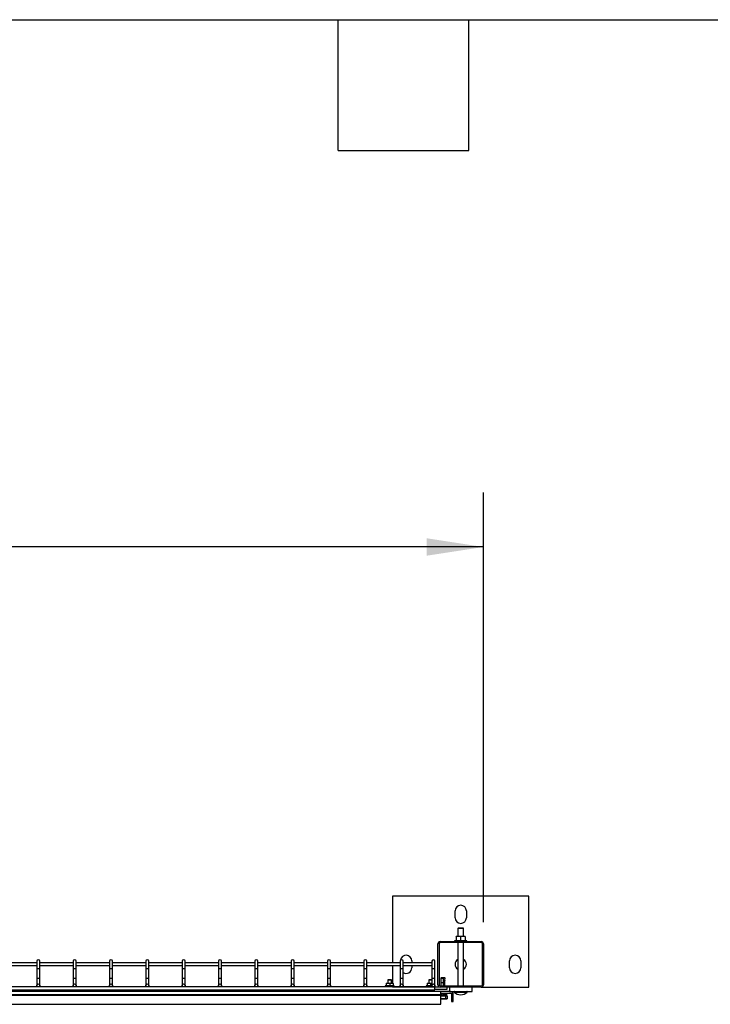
# Model space of a CAD drawing. Header units: inches. Extents: x 0.2 to 10.8, y 0.2 to 8.2.
# Tile 14 of 43: x 4.6 to 6.2, y 6 to 8.2. Entities that reach past the tile are written whole.
import ezdxf

# ---------------------------------------------------------------- set-up
doc = ezdxf.new("R2010")
doc.units = ezdxf.units.IN
doc.header["$MEASUREMENT"] = 0
doc.layers.add('DIMENSIONS', color=140, linetype='Continuous', lineweight=25)
doc.layers.add('TEXT', color=140, linetype='Continuous', lineweight=25)
doc.styles.add('SLDTEXTSTYLE0', font='TXT', dxfattribs={"width": 0.7})
doc.dimstyles.new('SLDDIMSTYLE0', dxfattribs={"dimtxt": 0.084961, "dimasz": 0.13, "dimexe": 0, "dimexo": 0.0625, "dimgap": 0.02124, "dimtad": 0, "dimtih": 1, "dimtoh": 1, "dimlfac": 24, "dimrnd": 1e-09, "dimzin": 4, "dimdsep": 46, "dimtxsty": 'SLDTEXTSTYLE0', "dimsah": 1, "dimcen": 0.09, "dimadec": 0, "dimazin": 1, "dimtfac": 1, "dimtofl": 0, "dimtmove": 0, "dimatfit": 3, "dimfxl": 0, "dimfrac": 2, "dimtolj": 1, "dimtzin": 12, "dimarcsym": 0})

# ---------------------------------------------------------------- blocks, each defined once
blk = doc.blocks.new('_D_10')
at = {"layer": 'DIMENSIONS'}
for p, q in [((1.5166, 6.1812), (1.5166, 7.166)), ((5.6833, 6.1812), (5.6833, 7.166)), ((1.5166, 7.041), (3.344, 7.041)), ((3.4592, 7.041), (3.4306, 7.041)), ((3.4306, 7.041), (3.4306, 6.9059)), ((3.853, 7.041), (3.8815, 7.041)), ((3.8815, 7.041), (3.8815, 6.9059)), ((5.6833, 7.041), (3.9681, 7.041)), ((3.4306, 6.9059), (3.4592, 6.9059)), ((3.8815, 6.9059), (3.853, 6.9059))]:
    blk.add_line(p, q, dxfattribs=at)
for points in [[(1.5166, 7.041), (1.6466, 7.021), (1.6466, 7.061)], [(5.6833, 7.041), (5.5533, 7.061), (5.5533, 7.021)]]:
    blk.add_solid(points, dxfattribs=at)
at = {"layer": 'DIMENSIONS', "char_height": 0.08333, "attachment_point": 1, "style": 'SLDTEXTSTYLE0'}
for s, insert in [('100.00', (3.4592, 7.1674)), ('2540.0', (3.4592, 7.0134))]:
    blk.add_mtext(s, dxfattribs=dict(at, insert=insert))

msp = doc.modelspace()

# ---------------------------------------------------------------- linework, layer by layer
for p, q in [((5.47494, 6.24041), (5.47494, 6.08791)), ((5.78744, 6.24041), (5.47494, 6.24041)), ((5.78744, 6.03208), (5.78744, 6.24041)), ((5.61817, 6.19093), (5.61817, 6.20656)), ((5.64421, 6.20656), (5.64421, 6.19093)), ((5.62585, 6.16749), (5.6246, 6.16624)), ((5.6246, 6.16624), (5.6246, 6.14796)), ((5.63119, 6.16624), (5.6246, 6.16624)), ((5.62585, 6.16749), (5.63119, 6.16749)), ((5.63119, 6.16749), (5.63653, 6.16749)), ((5.63778, 6.16624), (5.63119, 6.16624)), ((5.63778, 6.16624), (5.63653, 6.16749)), ((5.63778, 6.14796), (5.63778, 6.16624)), ((5.62598, 6.14796), (5.62077, 6.14796)), ((5.62077, 6.14703), (5.62077, 6.13791)), ((5.6364, 6.14796), (5.62598, 6.14796)), ((5.63119, 6.13791), (5.63119, 6.14703)), ((5.64161, 6.14796), (5.6364, 6.14796)), ((5.64161, 6.14703), (5.64161, 6.13791)), ((5.57911, 6.03708), (5.57911, 6.13124)), ((5.58152, 6.13124), (5.58152, 6.03708)), ((5.58411, 6.13624), (5.67827, 6.13624)), ((5.67827, 6.13383), (5.58411, 6.13383)), ((5.61687, 6.13791), (5.61687, 6.13624)), ((5.64551, 6.13791), (5.61687, 6.13791)), ((5.6246, 6.13383), (5.6246, 6.03449)), ((5.63778, 6.03449), (5.63778, 6.13383)), ((5.64551, 6.13624), (5.64551, 6.13791)), ((5.68086, 6.03708), (5.68086, 6.13124)), ((5.68327, 6.13124), (5.68327, 6.03708)), ((4.65911, 6.08791), (4.58244, 6.08791)), ((4.58244, 6.08124), (4.65911, 6.08124)), ((4.65911, 6.09124), (4.65911, 6.07487)), ((4.65911, 6.07487), (4.65911, 6.05224)), ((4.65911, 6.07487), (4.66244, 6.07487)), ((4.66244, 6.07487), (4.66577, 6.07487)), ((4.66577, 6.07487), (4.66577, 6.09124)), ((4.74244, 6.08791), (4.66577, 6.08791)), ((4.66577, 6.08124), (4.74244, 6.08124)), ((4.66577, 6.05224), (4.66577, 6.07487)), ((4.74244, 6.09124), (4.74244, 6.07487)), ((4.74244, 6.07487), (4.74244, 6.05224)), ((4.74244, 6.07487), (4.74577, 6.07487)), ((4.74577, 6.07487), (4.74911, 6.07487)), ((4.74911, 6.07487), (4.74911, 6.09124)), ((4.82577, 6.08791), (4.74911, 6.08791)), ((4.74911, 6.08124), (4.82577, 6.08124)), ((4.74911, 6.05224), (4.74911, 6.07487)), ((4.82577, 6.09124), (4.82577, 6.07487)), ((4.82577, 6.07487), (4.82577, 6.05224)), ((4.82577, 6.07487), (4.82911, 6.07487)), ((4.82911, 6.07487), (4.83244, 6.07487)), ((4.83244, 6.07487), (4.83244, 6.09124)), ((4.90911, 6.08791), (4.83244, 6.08791)), ((4.83244, 6.08124), (4.90911, 6.08124)), ((4.83244, 6.05224), (4.83244, 6.07487)), ((4.90911, 6.09124), (4.90911, 6.07487)), ((4.90911, 6.07487), (4.90911, 6.05224)), ((4.90911, 6.07487), (4.91244, 6.07487)), ((4.91244, 6.07487), (4.91577, 6.07487)), ((4.91577, 6.07487), (4.91577, 6.09124)), ((4.99244, 6.08791), (4.91577, 6.08791)), ((4.91577, 6.08124), (4.99244, 6.08124)), ((4.91577, 6.05224), (4.91577, 6.07487)), ((4.99244, 6.09124), (4.99244, 6.07487)), ((4.99244, 6.07487), (4.99244, 6.05224)), ((4.99244, 6.07487), (4.99577, 6.07487)), ((4.99577, 6.07487), (4.99911, 6.07487)), ((4.99911, 6.07487), (4.99911, 6.09124)), ((5.07577, 6.08791), (4.99911, 6.08791)), ((4.99911, 6.08124), (5.07577, 6.08124)), ((4.99911, 6.05224), (4.99911, 6.07487)), ((5.07577, 6.09124), (5.07577, 6.07487)), ((5.07577, 6.07487), (5.07577, 6.05224)), ((5.07577, 6.07487), (5.07911, 6.07487)), ((5.07911, 6.07487), (5.08244, 6.07487)), ((5.08244, 6.07487), (5.08244, 6.09124)), ((5.15911, 6.08791), (5.08244, 6.08791)), ((5.08244, 6.08124), (5.15911, 6.08124)), ((5.08244, 6.05224), (5.08244, 6.07487)), ((5.15911, 6.09124), (5.15911, 6.07487)), ((5.15911, 6.07487), (5.15911, 6.05224)), ((5.15911, 6.07487), (5.16244, 6.07487)), ((5.16244, 6.07487), (5.16577, 6.07487)), ((5.16577, 6.07487), (5.16577, 6.09124)), ((5.24244, 6.08791), (5.16577, 6.08791)), ((5.16577, 6.08124), (5.24244, 6.08124)), ((5.16577, 6.05224), (5.16577, 6.07487)), ((5.24244, 6.09124), (5.24244, 6.07487)), ((5.24244, 6.07487), (5.24244, 6.05224)), ((5.24244, 6.07487), (5.24577, 6.07487)), ((5.24577, 6.07487), (5.24911, 6.07487)), ((5.24911, 6.07487), (5.24911, 6.09124)), ((5.32577, 6.08791), (5.24911, 6.08791)), ((5.24911, 6.08124), (5.32577, 6.08124)), ((5.24911, 6.05224), (5.24911, 6.07487)), ((5.32577, 6.09124), (5.32577, 6.07487)), ((5.32577, 6.07487), (5.32577, 6.05224)), ((5.32577, 6.07487), (5.32911, 6.07487)), ((5.32911, 6.07487), (5.33244, 6.07487)), ((5.33244, 6.07487), (5.33244, 6.09124)), ((5.40911, 6.08791), (5.33244, 6.08791)), ((5.33244, 6.08124), (5.40911, 6.08124)), ((5.33244, 6.05224), (5.33244, 6.07487)), ((5.40911, 6.09124), (5.40911, 6.07487)), ((5.40911, 6.07487), (5.40911, 6.05224)), ((5.40911, 6.07487), (5.41244, 6.07487)), ((5.41244, 6.07487), (5.41577, 6.07487)), ((5.41577, 6.07487), (5.41577, 6.09124)), ((5.49244, 6.08791), (5.41577, 6.08791)), ((5.41577, 6.08124), (5.49244, 6.08124)), ((5.41577, 6.05224), (5.41577, 6.07487)), ((5.47494, 6.08124), (5.47494, 6.04119)), ((5.49244, 6.09124), (5.49244, 6.07487)), ((5.49244, 6.07487), (5.49244, 6.05224)), ((5.49244, 6.07487), (5.49577, 6.07487)), ((5.49577, 6.07487), (5.49911, 6.07487)), ((5.49911, 6.07487), (5.49911, 6.09124)), ((5.56536, 6.08791), (5.49911, 6.08791)), ((5.49911, 6.08124), (5.56536, 6.08124)), ((5.49911, 6.05224), (5.49911, 6.07487)), ((5.51921, 6.09197), (5.51921, 6.08791)), ((5.51921, 6.08124), (5.51921, 6.07635)), ((5.56536, 6.09124), (5.56536, 6.07487)), ((5.56536, 6.07487), (5.56536, 6.05224)), ((5.56536, 6.07487), (5.56869, 6.07487)), ((5.56869, 6.07487), (5.57202, 6.07487)), ((5.57202, 6.07487), (5.57202, 6.09124)), ((5.57202, 6.05224), (5.57202, 6.07487)), ((5.74317, 6.07635), (5.74317, 6.09197)), ((5.76921, 6.09197), (5.76921, 6.07635)), ((4.65911, 6.05224), (4.65911, 6.03578)), ((4.65911, 6.05224), (4.66244, 6.05224)), ((4.66244, 6.05224), (4.66577, 6.05224)), ((4.66577, 6.03578), (4.66577, 6.05224)), ((4.74244, 6.05224), (4.74244, 6.03578)), ((4.74244, 6.05224), (4.74577, 6.05224)), ((4.74577, 6.05224), (4.74911, 6.05224)), ((4.74911, 6.03578), (4.74911, 6.05224)), ((4.82577, 6.05224), (4.82577, 6.03578)), ((4.82577, 6.05224), (4.82911, 6.05224)), ((4.82911, 6.05224), (4.83244, 6.05224)), ((4.83244, 6.03578), (4.83244, 6.05224)), ((4.90911, 6.05224), (4.90911, 6.03578)), ((4.90911, 6.05224), (4.91244, 6.05224)), ((4.91244, 6.05224), (4.91577, 6.05224)), ((4.91577, 6.03578), (4.91577, 6.05224)), ((4.99244, 6.05224), (4.99244, 6.03578)), ((4.99244, 6.05224), (4.99577, 6.05224)), ((4.99577, 6.05224), (4.99911, 6.05224)), ((4.99911, 6.03578), (4.99911, 6.05224)), ((5.07577, 6.05224), (5.07577, 6.03578)), ((5.07577, 6.05224), (5.07911, 6.05224)), ((5.07911, 6.05224), (5.08244, 6.05224)), ((5.08244, 6.03578), (5.08244, 6.05224)), ((5.15911, 6.05224), (5.15911, 6.03578)), ((5.15911, 6.05224), (5.16244, 6.05224)), ((5.16244, 6.05224), (5.16577, 6.05224)), ((5.16577, 6.03578), (5.16577, 6.05224)), ((5.24244, 6.05224), (5.24244, 6.03578)), ((5.24244, 6.05224), (5.24577, 6.05224)), ((5.24577, 6.05224), (5.24911, 6.05224)), ((5.24911, 6.03578), (5.24911, 6.05224)), ((5.32577, 6.05224), (5.32577, 6.03578)), ((5.32577, 6.05224), (5.32911, 6.05224)), ((5.32911, 6.05224), (5.33244, 6.05224)), ((5.33244, 6.03578), (5.33244, 6.05224)), ((5.40911, 6.05224), (5.40911, 6.03578)), ((5.40911, 6.05224), (5.41244, 6.05224)), ((5.41244, 6.05224), (5.41577, 6.05224)), ((5.41577, 6.03578), (5.41577, 6.05224)), ((5.49244, 6.05224), (5.49244, 6.03578)), ((5.49244, 6.05224), (5.49577, 6.05224)), ((5.49577, 6.05224), (5.49911, 6.05224)), ((5.49911, 6.03578), (5.49911, 6.05224)), ((5.56536, 6.05224), (5.56536, 6.03578)), ((5.56536, 6.05224), (5.56869, 6.05224)), ((5.56869, 6.05224), (5.57202, 6.05224)), ((5.57202, 6.03578), (5.57202, 6.05224)), ((5.5866, 6.05286), (5.58573, 6.05267)), ((5.58573, 6.05267), (5.586, 6.05145)), ((5.59573, 6.05267), (5.58573, 6.05267)), ((5.59148, 6.05145), (5.5859, 6.05145)), ((5.5859, 6.05145), (5.5859, 6.04224)), ((5.59487, 6.05286), (5.5866, 6.05286)), ((5.59148, 6.04224), (5.59148, 6.05145)), ((5.5947, 6.04798), (5.59573, 6.05267)), ((5.59573, 6.05267), (5.59487, 6.05286)), ((5.57202, 6.03245), (3.65911, 6.03245)), ((5.45801, 6.03512), (5.45801, 6.03245)), ((5.47885, 6.03512), (5.45801, 6.03512)), ((5.46062, 6.04119), (5.46452, 6.04119)), ((5.46062, 6.04049), (5.46062, 6.03512)), ((5.46516, 6.04903), (5.46433, 6.0482)), ((5.46433, 6.0482), (5.46433, 6.04119)), ((5.46843, 6.0482), (5.46433, 6.0482)), ((5.46452, 6.04119), (5.47234, 6.04119)), ((5.46516, 6.04903), (5.46843, 6.04903)), ((5.46843, 6.04903), (5.4717, 6.04903)), ((5.47253, 6.0482), (5.46843, 6.0482)), ((5.46843, 6.04049), (5.46843, 6.03512)), ((5.47253, 6.0482), (5.4717, 6.04903)), ((5.47234, 6.04119), (5.47624, 6.04119)), ((5.47253, 6.04119), (5.47253, 6.0482)), ((5.4749, 6.03245), (5.58221, 6.03245)), ((5.47624, 6.04049), (5.47624, 6.03512)), ((5.47885, 6.03245), (5.47885, 6.03512)), ((5.55176, 6.03512), (5.55176, 6.03245)), ((5.56542, 6.03512), (5.55176, 6.03512)), ((5.55437, 6.04119), (5.55827, 6.04119)), ((5.55437, 6.04049), (5.55437, 6.03512)), ((5.55891, 6.04903), (5.55808, 6.0482)), ((5.55808, 6.0482), (5.55808, 6.04119)), ((5.56218, 6.0482), (5.55808, 6.0482)), ((5.55827, 6.04119), (5.56536, 6.04119)), ((5.55891, 6.04903), (5.56218, 6.04903)), ((5.56218, 6.04903), (5.56536, 6.04903)), ((5.56536, 6.0482), (5.56218, 6.0482)), ((5.56218, 6.04049), (5.56536, 6.04106)), ((5.56218, 6.04049), (5.56218, 6.03512)), ((5.5726, 6.03512), (5.57196, 6.03512)), ((5.57202, 6.02578), (5.57202, 6.03245)), ((5.5726, 6.03245), (5.5726, 6.03512)), ((5.58411, 6.03449), (5.67827, 6.03449)), ((5.67827, 6.03208), (5.58411, 6.03208)), ((5.58589, 6.03499), (5.59148, 6.03499)), ((5.5859, 6.04224), (5.5859, 6.03524)), ((5.5859, 6.04224), (5.59148, 6.04224)), ((5.59148, 6.04798), (5.5947, 6.04798)), ((5.59464, 6.04742), (5.59148, 6.04742)), ((5.59148, 6.03499), (5.59148, 6.04224)), ((5.59148, 6.03449), (5.59148, 6.03499)), ((5.59464, 6.03449), (5.59464, 6.04742)), ((5.5999, 6.02687), (5.5999, 6.03208)), ((5.60515, 6.03208), (5.60515, 6.02166)), ((5.65723, 6.02166), (5.65723, 6.03208)), ((5.67827, 6.03208), (5.78744, 6.03208)), ((3.61426, 6.01518), (5.58564, 6.01518)), ((5.58564, 6.01297), (3.61426, 6.01297)), ((5.58564, 6.02166), (3.62598, 6.02166)), ((3.65911, 6.02578), (5.57202, 6.02578)), ((5.43848, 6.02578), (5.43848, 6.02166)), ((5.57202, 6.02687), (5.5999, 6.02687)), ((5.58564, 6.01518), (5.58564, 6.02166)), ((5.60515, 6.02166), (5.58564, 6.02166)), ((5.58564, 6.01778), (5.61038, 6.01778)), ((5.58564, 6.01297), (5.58564, 6.01518)), ((5.58564, 5.99249), (5.58564, 6.01297)), ((5.59599, 6.01124), (5.58564, 6.01124)), ((5.59074, 6.01629), (5.59072, 6.01629)), ((5.59588, 6.01615), (5.59588, 6.01778)), ((5.59588, 6.01124), (5.59588, 6.01349)), ((5.59593, 6.01722), (5.59884, 6.01722)), ((5.59593, 6.01615), (5.59593, 6.01722)), ((5.59886, 6.01348), (5.59594, 6.01348)), ((5.59599, 6.01124), (5.59599, 6.00592)), ((5.60126, 6.01124), (5.59599, 6.01124)), ((5.59884, 6.01722), (5.59884, 6.01598)), ((5.59886, 6.01598), (5.59886, 6.01348)), ((5.59919, 6.00473), (5.60126, 6.00592)), ((5.60126, 6.00592), (5.60126, 6.01124)), ((5.60515, 6.02166), (5.65723, 6.02166)), ((5.61038, 6.01778), (5.61038, 5.99926)), ((5.61425, 5.99926), (5.61425, 6.01518)), ((5.61643, 6.02041), (5.63119, 6.02041)), ((5.63119, 6.02041), (5.64595, 6.02041)), ((3.6351, 5.99249), (5.58564, 5.99249)), ((5.58564, 6.00473), (5.59073, 6.00473)), ((5.59073, 6.00473), (5.59919, 6.00473)), ((5.61038, 5.99926), (5.61425, 5.99926))]:
    msp.add_line(p, q)
at = {"flags": 128}
msp.add_lwpolyline([(5.58589, 6.03499), (5.58582, 6.0346), (5.5858, 6.03449)], dxfattribs=at)
for centre in [(4.66244, 6.03578), (4.74577, 6.03578), (4.82911, 6.03578), (4.91244, 6.03578), (4.99577, 6.03578), (5.07911, 6.03578), (5.16244, 6.03578), (5.24577, 6.03578), (5.32911, 6.03578), (5.41244, 6.03578), (5.49577, 6.03578), (5.56869, 6.03578)]:
    msp.add_circle(centre, 0.00333)
for centre, radius, start, end in [((5.63119, 6.20656), 0.01302, 0, 180), ((5.63119, 6.19093), 0.01302, 180, 0), ((5.58411, 6.13124), 0.005, 90, 180), ((5.58411, 6.13124), 0.00258, 90, 180), ((5.67827, 6.13124), 0.005, 0, 90), ((5.67827, 6.13124), 0.00258, 0, 90), ((5.50619, 6.09197), 0.01302, 0, 173.61102), ((5.63119, 6.08416), 0.01302, 120.41262, 239.58738), ((5.63119, 6.08416), 0.01302, 300.41262, 59.58738), ((5.75619, 6.09197), 0.01302, 0, 180), ((4.66244, 6.09124), 0.00333, 90, 180), ((4.66244, 6.09124), 0.00333, 0, 90), ((4.74577, 6.09124), 0.00333, 90, 180), ((4.74577, 6.09124), 0.00333, 0, 90), ((4.82911, 6.09124), 0.00333, 90, 180), ((4.82911, 6.09124), 0.00333, 0, 90), ((4.91244, 6.09124), 0.00333, 90, 180), ((4.91244, 6.09124), 0.00333, 0, 90), ((4.99577, 6.09124), 0.00333, 90, 180), ((4.99577, 6.09124), 0.00333, 0, 90), ((5.07911, 6.09124), 0.00333, 90, 180), ((5.07911, 6.09124), 0.00333, 0, 90), ((5.16244, 6.09124), 0.00333, 90, 180), ((5.16244, 6.09124), 0.00333, 0, 90), ((5.24577, 6.09124), 0.00333, 90, 180), ((5.24577, 6.09124), 0.00333, 0, 90), ((5.32911, 6.09124), 0.00333, 90, 180), ((5.32911, 6.09124), 0.00333, 0, 90), ((5.41244, 6.09124), 0.00333, 90, 180), ((5.41244, 6.09124), 0.00333, 0, 90), ((5.49577, 6.09124), 0.00333, 90, 180), ((5.49577, 6.09124), 0.00333, 0, 90), ((5.50619, 6.07635), 0.01302, 237.04365, 0), ((5.56869, 6.09124), 0.00333, 90, 180), ((5.56869, 6.09124), 0.00333, 0, 90), ((5.75619, 6.07635), 0.01302, 180, 0), ((5.58411, 6.03708), 0.005, 180, 270), ((5.58411, 6.03708), 0.00258, 180, 270), ((5.59724, 6.04742), 0.0026, 167.58271, 180), ((5.67827, 6.03708), 0.005, 270, 0), ((5.67827, 6.03708), 0.00258, 270, 0), ((5.60777, 6.01518), 0.00648, 0, 90), ((5.61694, 6.02093), 0.000733, 90, 225.23467), ((5.63119, 6.03529), 0.02096, 225.23467, 270), ((5.63119, 6.03529), 0.02096, 270, 314.76533), ((5.64544, 6.02093), 0.000733, 314.76533, 90)]:
    msp.add_arc(centre, radius, start, end)
for points in [[(5.62598, 6.14796), (5.6242, 6.14796), (5.62247, 6.1476), (5.62077, 6.14703)], [(5.62077, 6.14703), (5.62077, 6.1476), (5.62077, 6.14796), (5.62077, 6.14796)], [(5.63119, 6.14703), (5.62949, 6.1476), (5.62776, 6.14796), (5.62598, 6.14796)], [(5.6364, 6.14796), (5.63462, 6.14796), (5.63289, 6.1476), (5.63119, 6.14703)], [(5.64161, 6.14703), (5.6399, 6.1476), (5.63818, 6.14796), (5.6364, 6.14796)], [(5.64161, 6.14796), (5.64161, 6.14796), (5.64161, 6.1476), (5.64161, 6.14703)], [(5.46062, 6.04049), (5.46189, 6.04092), (5.46319, 6.04119), (5.46452, 6.04119)], [(5.46062, 6.04119), (5.46062, 6.04119), (5.46062, 6.04092), (5.46062, 6.04049)], [(5.46452, 6.04119), (5.46586, 6.04119), (5.46715, 6.04092), (5.46843, 6.04049)], [(5.46843, 6.04049), (5.46971, 6.04092), (5.471, 6.04119), (5.47234, 6.04119)], [(5.47234, 6.04119), (5.47367, 6.04119), (5.47497, 6.04092), (5.47624, 6.04049)], [(5.47624, 6.04049), (5.47624, 6.04092), (5.47624, 6.04119), (5.47624, 6.04119)], [(5.55437, 6.04049), (5.55564, 6.04092), (5.55694, 6.04119), (5.55827, 6.04119)], [(5.55437, 6.04119), (5.55437, 6.04119), (5.55437, 6.04092), (5.55437, 6.04049)], [(5.55827, 6.04119), (5.55961, 6.04119), (5.5609, 6.04092), (5.56218, 6.04049)], [(5.5859, 6.03524), (5.5859, 6.03516), (5.58589, 6.03508), (5.58589, 6.03499)]]:
    msp.add_open_spline(points, degree=3)
for points, knots in [([(5.59599, 6.00592), (5.59427, 6.00543), (5.59253, 6.00511), (5.59029, 6.00511), (5.58984, 6.00513), (5.58896, 6.0052), (5.58851, 6.00526), (5.5872, 6.00547), (5.58633, 6.00568), (5.58547, 6.00592)], [0, 0, 0, 0, 0.5, 0.5, 0.625, 0.625, 0.75, 0.75, 1, 1, 1, 1]), ([(5.59073, 6.01629), (5.5902, 6.01631), (5.58908, 6.01635), (5.58754, 6.01642), (5.58633, 6.01649), (5.58561, 6.01655), (5.58559, 6.01659), (5.58558, 6.0166)], [0, 0, 0, 0, 0.1953083, 0.4102416, 0.6251937, 0.8401271, 1, 1, 1, 1]), ([(5.59886, 6.01598), (5.59877, 6.016), (5.59859, 6.01605), (5.59719, 6.01612), (5.59512, 6.01618), (5.59284, 6.01624), (5.59041, 6.0163), (5.58804, 6.01636), (5.58625, 6.01641), (5.58564, 6.01643), (5.58564, 6.01643)], [0, 0, 0, 0, 0.1500145, 0.3000329, 0.4500565, 0.6000753, 0.6985606, 0.8485763, 0.9985957, 1, 1, 1, 1]), ([(5.58564, 6.01393), (5.58616, 6.01391), (5.58739, 6.01388), (5.58926, 6.01383), (5.59136, 6.01378), (5.59347, 6.01373), (5.59591, 6.01366), (5.59775, 6.01359), (5.59872, 6.01353), (5.59882, 6.01349), (5.59886, 6.01348)], [0, 0, 0, 0, 0.1082401, 0.2576846, 0.3041135, 0.4535545, 0.6029989, 0.7524487, 0.9018931, 1, 1, 1, 1]), ([(5.59594, 6.01348), (5.59589, 6.0135), (5.59579, 6.01354), (5.59497, 6.01361), (5.59368, 6.01367), (5.59219, 6.01374), (5.59116, 6.01378), (5.59073, 6.01379), (5.59073, 6.01379)], [0, 0, 0, 0, 0.1955277, 0.4102508, 0.6249976, 0.8397241, 0.9995929, 1, 1, 1, 1]), ([(5.60126, 6.00592), (5.6004, 6.00543), (5.59952, 6.00511), (5.59841, 6.00511), (5.59818, 6.00513), (5.59774, 6.0052), (5.59752, 6.00526), (5.59686, 6.00547), (5.59642, 6.00568), (5.59599, 6.00592)], [0, 0, 0, 0, 0.5, 0.5, 0.625, 0.625, 0.75, 0.75, 1, 1, 1, 1])]:
    msp.add_open_spline(points, degree=3, knots=knots)
at = {"layer": 'TEXT'}
for p, q in [((0.25, 8.25), (10.75, 8.25)), ((5.35, 7.95), (5.35, 8.25)), ((5.65, 7.95), (5.65, 8.25)), ((5.35, 7.95), (5.65, 7.95))]:
    msp.add_line(p, q, dxfattribs=at)

# ---------------------------------------------------------------- dimensions: what is measured, and where the dimension line sits
at = {"layer": 'DIMENSIONS'}
dim = msp.add_linear_dim(base=(5.68327, 7.04097), p1=(1.51661, 6.13124), p2=(5.68327, 6.13124), dimstyle='SLDDIMSTYLE0', dxfattribs=at)
dim.commit()
dim.dimension.update_dxf_attribs({"geometry": '_D_10', "text_midpoint": (3.65607, 7.04097), "dimtype": 160})

doc.saveas('drawing.dxf')
